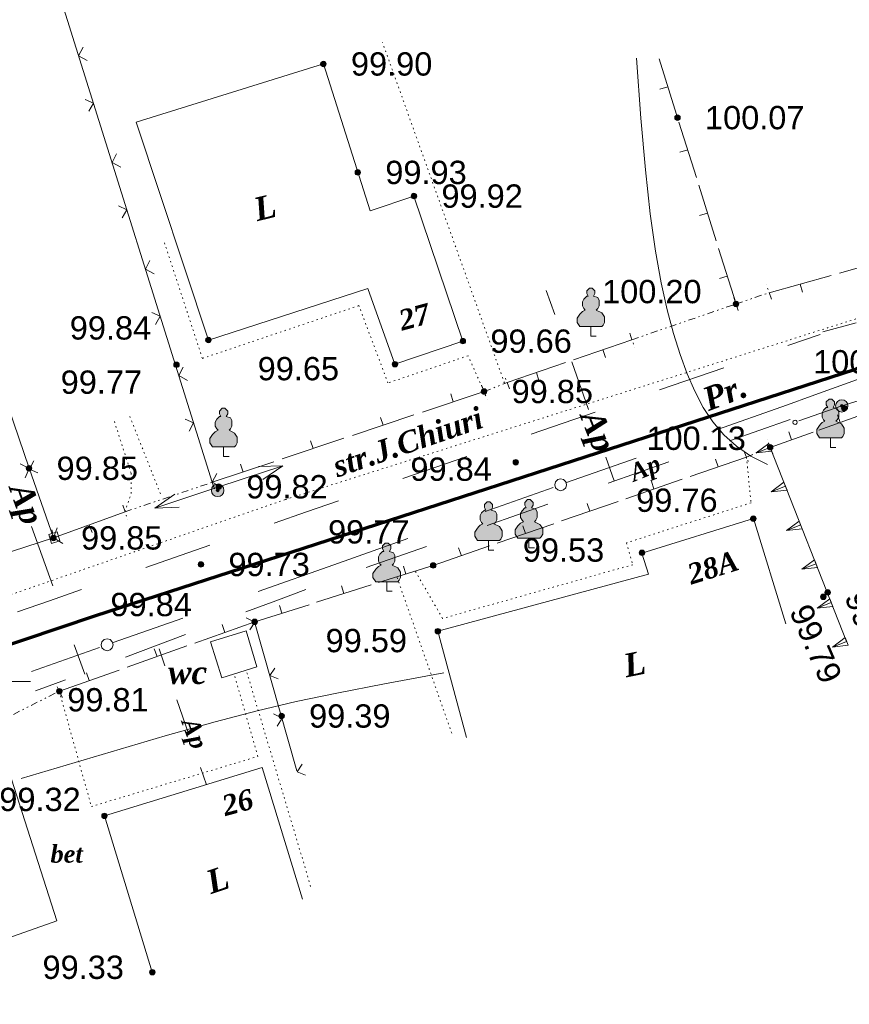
# Model space of a CAD drawing. Header units: millimetres. Extents: x 9396 to 25236, y 15106 to 31102.
# Tile 181 of 256: x 11097 to 11157, y 16521 to 16592. Entities that reach past the tile are written whole.
import ezdxf
from ezdxf.enums import TextEntityAlignment as Align

# ---------------------------------------------------------------- set-up
doc = ezdxf.new("R2010")
doc.units = ezdxf.units.MM
for name, pattern in [('DIVIDE', [1.25, 0.5, -0.25, 0, -0.25, 0, -0.25]), ('DOT', [0.25, 0, -0.25]), ('HIDDEN', [0.375, 0.25, -0.125])]:
    doc.linetypes.add(name, pattern=pattern)
for name, color, linetype, lineweight, true_color in [('1001010', 7, 'Continuous', 9, 0x000000), ('10010110', 7, 'Continuous', 20, 0xa25100), ('10010230', 7, 'Continuous', 20, 0x000000), ('1002020', 7, 'Continuous', 9, 0x000000), ('1060000', 7, 'Continuous', 9, 0x000000), ('1070000', 7, 'DOT', 9, 0x000000), ('2030012', 7, 'Continuous', 9, 0x000000), ('21100200', 7, 'HIDDEN', 0, 0x800080), ('3000105', 7, 'DIVIDE', 9, 0x000000), ('3000130', 7, 'Continuous', 9, 0x000000), ('3000220', 7, 'Continuous', 9, 0x000000), ('3000260', 7, 'Continuous', 9, 0x000000), ('4000210', 7, 'Continuous', 9, 0x000000), ('5010210', 7, 'Continuous', 20, 0x008000), ('6011210', 1, 'Continuous', 9, 0xff0000), ('8010120', 7, 'Continuous', 20, 0x0080ff), ('9010110', 7, 'Continuous', 9, 0x000000), ('9010120', 7, 'Continuous', 20, 0x000000)]:
    doc.layers.add(name, color=color, linetype=linetype, lineweight=lineweight, true_color=true_color)
doc.layers.add('Канализация', color=1, linetype='Continuous', lineweight=70)
doc.styles.add('1', font='timesbi.ttf', dxfattribs={"height": 0.0012697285})
doc.styles.add('10', font='timesbi.ttf', dxfattribs={"height": 0.001481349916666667})
doc.styles.add('2', font='timesbi.ttf', dxfattribs={"height": 0.001692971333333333})
doc.styles.add('3', font='timesbi.ttf', dxfattribs={"height": 0.001692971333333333})
doc.styles.add('9', font='timesbi.ttf', dxfattribs={"height": 0.001692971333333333})
doc.styles.add('F2', font='arial.ttf', dxfattribs={"height": 0.001692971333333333})

# ---------------------------------------------------------------- blocks, each defined once
blk = doc.blocks.new('SYMBOL21100200')
at = {"true_color": 0x800080}
h = blk.add_hatch(color=216, dxfattribs=at)
edge = h.paths.add_edge_path()
edge.add_arc((0, 0), 0.1, 0, 360)
at = {"color": 216, "linetype": 'Continuous', "lineweight": 0, "true_color": 0x800080}
blk.add_circle((0, 0), 0.1, dxfattribs=at)
blk = doc.blocks.new('SYMBOL4000210')
at = {"true_color": 0xffffff}
blk.add_hatch(color=7, dxfattribs=at).paths.add_polyline_path([(0.05, 1.75), (-0.05, 1.75), (-0.15, 1.65), (-0.15, 1.55), (-0.1, 1.45), (-0.15, 1.45), (-0.25, 1.35), (-0.3, 1.25), (-0.3, 1.1), (-0.25, 1), (-0.2, 0.95), (-0.3, 0.9), (-0.35, 0.85), (-0.4, 0.8), (-0.5, 0.65), (-0.5, 0.5), (-0.4, 0.35), (-0.3, 0.35), (-0.1, 0.35), (0, 0.35), (0.15, 0.35), (0.4, 0.35), (0.45, 0.4), (0.5, 0.5), (0.5, 0.7), (0.4, 0.85), (0.2, 0.95), (0.25, 1), (0.3, 1.1), (0.3, 1.3), (0.25, 1.4), (0.1, 1.45), (0.15, 1.55), (0.15, 1.65)])
at = {"color": 18, "linetype": 'Continuous', "lineweight": 0, "true_color": 0x000000, "flags": 128}
blk.add_lwpolyline([(0.05, 1.75), (-0.05, 1.75), (-0.15, 1.65), (-0.15, 1.55), (-0.1, 1.45), (-0.15, 1.45), (-0.25, 1.35), (-0.3, 1.25), (-0.3, 1.1), (-0.25, 1), (-0.2, 0.95), (-0.3, 0.9), (-0.35, 0.85), (-0.4, 0.8), (-0.5, 0.65), (-0.5, 0.5), (-0.4, 0.35), (-0.3, 0.35), (-0.1, 0.35), (0, 0.35), (0.15, 0.35), (0.4, 0.35), (0.45, 0.4), (0.5, 0.5), (0.5, 0.7), (0.4, 0.85), (0.2, 0.95), (0.25, 1), (0.3, 1.1), (0.3, 1.3), (0.25, 1.4), (0.1, 1.45), (0.15, 1.55), (0.15, 1.65), (0.05, 1.75)], close=True, dxfattribs=at)
blk.add_lwpolyline([(0, 0.35), (0, 0), (0.2, 0)], dxfattribs=at)
blk = doc.blocks.new('SYMBOL2030012')
at = {"true_color": 0xffffff}
h = blk.add_hatch(color=7, dxfattribs=at)
edge = h.paths.add_edge_path()
edge.add_arc((0, 0), 0.225, 0, 360)
at = {"true_color": 0x000000}
h = blk.add_hatch(color=18, dxfattribs=at)
edge = h.paths.add_edge_path()
edge.add_arc((0, 0), 0.05, 0, 360)
at = {"color": 18, "linetype": 'Continuous', "lineweight": 0, "true_color": 0x000000}
for radius in [0.225, 0.05]:
    blk.add_circle((0, 0), radius, dxfattribs=at)

msp = doc.modelspace()

# ---------------------------------------------------------------- linework, layer by layer
at = {"layer": '1001010', "color": 253}
msp.add_line((11119.25798898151, 16589.01745991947), (11105.65636498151, 16584.79843991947), dxfattribs=at)
for points in [[(11105.65636498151, 16584.79843991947, 0), (11110.89797298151, 16568.95745991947, 0), (11122.47798898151, 16572.69745991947, 0), (11124.45799098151, 16567.19745991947, 0), (11129.39797698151, 16568.87745991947, 0), (11125.83799098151, 16579.41745991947, 0), (11122.66221898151, 16578.33613991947, 0), (11119.25798898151, 16589.01745991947, 0)], [(11129.67128498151, 16540.07617991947, 0), (11127.57798698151, 16547.79745991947, 0), (11142.88984498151, 16551.94861991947, 0), (11142.41797698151, 16553.47745991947, 0), (11150.51797898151, 16555.97745991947, 0), (11152.87729698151, 16548.33327991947, 0)], [(11111.86946898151, 16544.42037991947, 0), (11111.05798298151, 16547.03745991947, 0), (11113.63798498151, 16547.83745991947, 0)], [(11113.63798498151, 16547.83745991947, 0), (11114.40841698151, 16545.20799991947, 0), (11111.86946898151, 16544.42037991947, 0)], [(11095.59798098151, 16540.07745991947, 0), (11099.88941298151, 16526.75141991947, 0), (11093.558258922, 16524.51603095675, 0)], [(11106.81797898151, 16523.01745991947, 0), (11103.33798698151, 16534.37745991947, 0), (11114.81169898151, 16537.89227991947, 0), (11117.74072498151, 16528.33085991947, 0)]]:
    msp.add_polyline3d(points, dxfattribs=at)
at = {"layer": '10010110'}
for points in [[(11151.54861011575, 16559.90206366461, 90.91717204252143), (11150.33525237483, 16560.5171038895, 60.94141009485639), (11149.27926430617, 16561.23966881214, 38.62774379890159), (11148.36169309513, 16562.07103873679, 23.11478392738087), (11147.56358592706, 16563.01249396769, 13.54114125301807), (11146.86598998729, 16564.06531480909, 9.045426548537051), (11146.24995246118, 16565.23078156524, 8.766250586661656), (11145.69652053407, 16566.51017454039, 11.8422241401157), (11145.18674139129, 16567.90477403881, 17.41195798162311), (11144.70481530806, 16569.42773136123, 24.55682425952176), (11144.24755491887, 16571.13968179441, 32.12924062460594), (11143.81492594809, 16573.11313162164, 38.92438610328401), (11143.40689412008, 16575.42058712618, 43.73743972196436), (11143.02342515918, 16578.13455459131, 45.36358050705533), (11142.66448478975, 16581.32754030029, 42.5979874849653), (11142.33003873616, 16585.07205053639, 34.23583968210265), (11142.02005272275, 16589.4405915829, 19.07231612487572)], [(11097.29500385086, 16537.08993127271, 7.691480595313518), (11103.18048025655, 16538.84137063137, 45.02250262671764), (11107.76162946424, 16540.18670811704, 71.66994352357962), (11111.39854180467, 16541.21596631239, 87.6170273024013), (11114.45130760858, 16542.01916780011, 92.84697797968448), (11117.28001720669, 16542.68633516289, 87.34301957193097), (11120.24476092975, 16543.3074909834, 71.08837609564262), (11123.70562910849, 16543.97265784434, 44.06627156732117), (11128.02271207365, 16544.77185832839, 6.259930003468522)]]:
    msp.add_polyline3d(points, dxfattribs=at)
at = {"layer": '10010230', "color": 253}
for p, q in [((11151.74088953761, 16561.15672905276), (11150.71088953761, 16560.75672905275)), ((11151.73799098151, 16561.15745991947), (11157.28957098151, 16547.05329991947)), ((11152.85088953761, 16558.33672905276), (11151.82088953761, 16557.93672905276)), ((11153.96088953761, 16555.51672905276), (11152.93088953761, 16555.11672905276)), ((11155.07088953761, 16552.69672905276), (11154.04088953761, 16552.29672905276)), ((11156.18088953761, 16549.87672905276), (11155.15088953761, 16549.47672905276)), ((11157.29088953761, 16547.05672905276), (11156.26088953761, 16546.64672905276))]:
    msp.add_line(p, q, dxfattribs=at)
for points in [[(11151.63088953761, 16561.43672905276, 0), (11150.71088953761, 16560.75672905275, 0), (11151.85088953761, 16560.87672905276, 0)], [(11152.74088953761, 16558.61672905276, 0), (11151.82088953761, 16557.93672905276, 0), (11152.96088953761, 16558.05672905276, 0)], [(11153.85088953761, 16555.79672905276, 0), (11152.93088953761, 16555.11672905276, 0), (11154.07088953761, 16555.23672905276, 0)], [(11154.96088953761, 16552.97672905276, 0), (11154.04088953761, 16552.29672905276, 0), (11155.18088953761, 16552.41672905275, 0)], [(11156.07088953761, 16550.15672905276, 0), (11155.15088953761, 16549.47672905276, 0), (11156.29088953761, 16549.59672905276, 0)], [(11157.18088953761, 16547.33672905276, 0), (11156.26088953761, 16546.64672905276, 0), (11157.40088953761, 16546.77672905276, 0)]]:
    msp.add_polyline3d(points, dxfattribs=at)
for points in [[(11151.63088953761, 16561.43672905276, 0), (11150.71088953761, 16560.75672905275, 0), (11151.85088953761, 16560.87672905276, 0), (11151.63088953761, 16561.43672905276, 0)], [(11152.74088953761, 16558.61672905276, 0), (11151.82088953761, 16557.93672905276, 0), (11152.96088953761, 16558.05672905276, 0), (11152.74088953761, 16558.61672905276, 0)], [(11153.85088953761, 16555.79672905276, 0), (11152.93088953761, 16555.11672905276, 0), (11154.07088953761, 16555.23672905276, 0), (11153.85088953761, 16555.79672905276, 0)], [(11154.96088953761, 16552.97672905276, 0), (11154.04088953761, 16552.29672905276, 0), (11155.18088953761, 16552.41672905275, 0), (11154.96088953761, 16552.97672905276, 0)], [(11156.07088953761, 16550.15672905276, 0), (11155.15088953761, 16549.47672905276, 0), (11156.29088953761, 16549.59672905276, 0), (11156.07088953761, 16550.15672905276, 0)], [(11157.18088953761, 16547.33672905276, 0), (11156.26088953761, 16546.64672905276, 0), (11157.40088953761, 16546.77672905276, 0), (11157.18088953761, 16547.33672905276, 0)]]:
    msp.add_polyline3d(points, close=True, dxfattribs=at)
at = {"layer": '1002020', "color": 253}
for points in [[(11111.86946898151, 16544.42037991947, 0), (11111.05798298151, 16547.03745991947, 0), (11113.63798498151, 16547.83745991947, 0)], [(11113.63798498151, 16547.83745991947, 0), (11114.40841698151, 16545.20799991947, 0), (11111.86946898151, 16544.42037991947, 0)]]:
    msp.add_polyline3d(points, dxfattribs=at)
at = {"layer": '1060000', "color": 253}
msp.add_polyline3d([(11087.07797498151, 16540.51745991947, 0), (11086.85669298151, 16544.15181991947, 0), (11097.96918898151, 16544.15275991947, 0)], dxfattribs=at)
at = {"layer": '1070000', "color": 253}
for p, q in [((11132.41870498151, 16565.83457991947), (11123.55519298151, 16590.57311991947)), ((11163.30522098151, 16572.17977991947), (11116.47409298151, 16557.36305991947)), ((11105.18309298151, 16563.41071991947), (11107.47370898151, 16557.61687991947)), ((11116.47409298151, 16557.36305991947), (11089.75140498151, 16548.10265991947)), ((11124.61353898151, 16551.70417991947), (11128.58228098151, 16540.39323991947)), ((11113.69946498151, 16544.78365991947), (11118.39578898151, 16529.04095991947))]:
    msp.add_line(p, q, dxfattribs=at)
for points in [[(11130.93798698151, 16565.21745991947, 0), (11129.77287698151, 16567.81895991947, 0), (11123.95208298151, 16565.83457991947, 0), (11121.83539298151, 16571.45697991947, 0), (11110.45832698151, 16567.62051991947, 0), (11107.68020298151, 16576.08719991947, 0)], [(11104.83797898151, 16556.47745991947, 0), (11105.27293098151, 16557.79653991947, 0), (11105.27293098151, 16559.27867991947, 0), (11104.01533698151, 16563.18613991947, 0)], [(11150.01352098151, 16560.45195991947, 0), (11150.34426098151, 16557.12813991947, 0), (11141.28230698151, 16554.21771991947, 0), (11141.74529698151, 16552.63021991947, 0), (11127.92082298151, 16548.72761991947, 0), (11125.93645298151, 16552.16719991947, 0)], [(11100.05798098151, 16543.43745991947, 0), (11102.38852498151, 16535.06021991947, 0), (11114.49324098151, 16538.69823991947, 0), (11112.77343898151, 16544.65137991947, 0)]]:
    msp.add_polyline3d(points, dxfattribs=at)
at = {"layer": '3000105', "color": 253}
for p, q in [((11149.25797098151, 16571.57745991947), (11151.66719698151, 16572.39955991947)), ((11151.82866995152, 16571.92635121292), (11151.47342941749, 16572.96741036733)), ((11141.69101498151, 16568.98107991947), (11149.25797098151, 16571.57745991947)), ((11149.42024471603, 16571.10452521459), (11149.06324250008, 16572.14498156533)), ((11149.09649801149, 16572.05066862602), (11149.45173854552, 16571.00960947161)), ((11141.52874124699, 16569.45401462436), (11141.88574346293, 16568.41355827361)), ((11130.93798698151, 16565.21745991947), (11132.61719498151, 16565.86763991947)), ((11132.79773163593, 16565.40137120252), (11132.40055099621, 16566.42716237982)), ((11130.75745032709, 16565.68372863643), (11131.15463096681, 16564.65793745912)), ((11151.92731545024, 16560.69468973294), (11151.51080161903, 16561.71278414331)), ((11149.82419651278, 16560.914730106), (11150.24071034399, 16559.89663569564)), ((11150.01352098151, 16560.45195991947), (11151.73799098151, 16561.15745991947)), ((11111.33788116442, 16558.14371947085), (11110.98608756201, 16559.18594845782)), ((11104.83797898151, 16556.47745991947), (11111.17797498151, 16558.61745991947)), ((11104.67807279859, 16556.9512003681), (11105.02986640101, 16555.90897138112)), ((11100.28265745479, 16542.99078276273), (11099.78836921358, 16543.97347250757)), ((11096.71798898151, 16541.75745991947), (11100.05798098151, 16543.43745991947))]:
    msp.add_line(p, q, dxfattribs=at)
at = {"layer": '3000130', "color": 253}
for p, q in [((11099.51088953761, 16555.16672905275), (11099.59088953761, 16554.92672905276)), ((11094.57797698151, 16552.95745991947), (11099.63797698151, 16554.57745991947))]:
    msp.add_line(p, q, dxfattribs=at)
for points in [[(11099.50088953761, 16554.16672905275, 0), (11100.10088953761, 16554.35672905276, 0), (11099.89088953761, 16555.02672905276, 0), (11099.29088953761, 16554.83672905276, 0), (11099.50088953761, 16554.16672905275, 0)], [(11099.70088953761, 16554.49672905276, 0), (11099.74088953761, 16554.51672905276, 0), (11099.78088953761, 16554.54672905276, 0), (11099.79088953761, 16554.59672905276, 0), (11099.78088953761, 16554.64672905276, 0), (11099.74088953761, 16554.67672905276, 0), (11099.70088953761, 16554.68672905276, 0), (11099.65088953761, 16554.67672905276, 0), (11099.61088953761, 16554.64672905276, 0), (11099.60088953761, 16554.59672905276, 0), (11099.61088953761, 16554.54672905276, 0), (11099.65088953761, 16554.51672905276, 0), (11099.70088953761, 16554.49672905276, 0)]]:
    msp.add_polyline3d(points, close=True, dxfattribs=at)
at = {"layer": '3000220', "color": 253}
for p, q in [((11144.93088953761, 16585.34672905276), (11143.66088953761, 16589.38672905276)), ((11144.30088953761, 16587.36672905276), (11143.72088953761, 16587.18672905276)), ((11146.37088953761, 16580.75672905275), (11145.10088953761, 16584.79672905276)), ((11145.74088953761, 16582.77672905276), (11145.17088953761, 16582.59672905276)), ((11147.82088953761, 16576.16672905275), (11146.55088953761, 16580.20672905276)), ((11147.18088953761, 16578.18672905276), (11146.61088953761, 16578.00672905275)), ((11149.26088953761, 16571.57672905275), (11147.99088953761, 16575.61672905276)), ((11161.28088953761, 16575.08672905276), (11156.78088953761, 16573.82672905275)), ((11148.62088953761, 16573.59672905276), (11148.05088953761, 16573.41672905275)), ((11156.17088953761, 16573.65672905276), (11151.67088953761, 16572.39672905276)), ((11153.92088953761, 16573.02672905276), (11154.08088953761, 16572.44672905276)), ((11141.69088953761, 16568.97672905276), (11137.44088953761, 16567.52672905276)), ((11139.57088953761, 16568.25672905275), (11139.76088953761, 16567.68672905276)), ((11136.86088953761, 16567.32672905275), (11132.62088953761, 16565.86672905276)), ((11134.74088953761, 16566.59672905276), (11134.93088953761, 16566.02672905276)), ((11126.46088953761, 16563.71672905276), (11130.94088953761, 16565.21672905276)), ((11128.70088953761, 16564.46672905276), (11128.51088953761, 16565.03672905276)), ((11121.36088953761, 16562.01672905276), (11125.84088953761, 16563.51672905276)), ((11123.60088953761, 16562.76672905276), (11123.41088953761, 16563.33672905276)), ((11155.27088953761, 16562.41672905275), (11158.38088953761, 16563.51672905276)), ((11156.82088953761, 16562.96672905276), (11156.62088953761, 16563.52672905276)), ((11151.74088953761, 16561.15672905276), (11154.85088953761, 16562.26672905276)), ((11153.29088953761, 16561.70672905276), (11153.09088953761, 16562.27672905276)), ((11116.27088953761, 16560.31672905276), (11120.75088953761, 16561.81672905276)), ((11118.51088953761, 16561.06672905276), (11118.32088953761, 16561.63672905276)), ((11145.91088953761, 16559.03672905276), (11150.01088953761, 16560.45672905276)), ((11147.96088953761, 16559.74672905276), (11147.76088953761, 16560.30672905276)), ((11111.18088953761, 16558.61672905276), (11115.66088953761, 16560.11672905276)), ((11113.42088953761, 16559.36672905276), (11113.23088953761, 16559.93672905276)), ((11141.24088953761, 16557.41672905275), (11145.35088953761, 16558.83672905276)), ((11143.29088953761, 16558.12672905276), (11143.10088953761, 16558.69672905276)), ((11136.57088953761, 16555.80672905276), (11140.68088953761, 16557.22672905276)), ((11138.62088953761, 16556.51672905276), (11138.43088953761, 16557.08672905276)), ((11104.84088953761, 16556.47672905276), (11099.64088953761, 16554.57672905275)), ((11102.24088953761, 16555.52672905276), (11102.44088953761, 16554.96672905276)), ((11131.90088953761, 16554.18672905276), (11136.01088953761, 16555.60672905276)), ((11133.96088953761, 16554.89672905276), (11133.76088953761, 16555.46672905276)), ((11127.24088953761, 16552.57672905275), (11131.34088953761, 16553.99672905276)), ((11129.29088953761, 16553.28672905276), (11129.09088953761, 16553.85672905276)), ((11123.27088953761, 16551.32672905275), (11127.24088953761, 16552.57672905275)), ((11125.25088953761, 16551.94672905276), (11125.07088953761, 16552.52672905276)), ((11118.76088953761, 16549.89672905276), (11122.73088953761, 16551.15672905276)), ((11120.75088953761, 16550.52672905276), (11120.57088953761, 16551.09672905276)), ((11114.26088953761, 16548.47672905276), (11118.22088953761, 16549.72672905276)), ((11116.24088953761, 16549.10672905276), (11116.06088953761, 16549.67672905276)), ((11109.92088953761, 16546.93672905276), (11114.26088953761, 16548.47672905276)), ((11112.09088953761, 16547.70672905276), (11111.89088953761, 16548.27672905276)), ((11104.99088953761, 16545.18672905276), (11109.33088953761, 16546.72672905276)), ((11107.16088953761, 16545.95672905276), (11106.96088953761, 16546.52672905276)), ((11100.06088953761, 16543.43672905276), (11104.40088953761, 16544.97672905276)), ((11102.23088953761, 16544.20672905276), (11102.03088953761, 16544.77672905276))]:
    msp.add_line(p, q, dxfattribs=at)
at = {"layer": '3000260', "color": 253}
for p, q in [((11067.07006898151, 16649.90341991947), (11097.85798498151, 16559.63745991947)), ((11111.17797498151, 16558.61745991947), (11097.70048098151, 16601.60839991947)), ((11099.63797698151, 16554.57745991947), (11097.85798498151, 16559.63745991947)), ((11114.25797298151, 16548.47745991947), (11117.33753498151, 16537.64817991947))]:
    msp.add_line(p, q, dxfattribs=at)
for points in [[(11102.09088953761, 16589.26672905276, 0), (11101.46088953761, 16589.60672905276, 0), (11101.79088953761, 16590.23672905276, 0)], [(11102.20088953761, 16585.57672905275, 0), (11102.54088953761, 16586.17672905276, 0), (11101.93088953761, 16586.44672905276, 0)], [(11104.52088953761, 16581.51672905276, 0), (11103.89088953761, 16581.86672905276, 0), (11104.22088953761, 16582.48672905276, 0)], [(11104.63088953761, 16577.83672905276, 0), (11104.97088953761, 16578.42672905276, 0), (11104.36088953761, 16578.70672905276, 0)], [(11106.95088953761, 16573.77672905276, 0), (11106.32088953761, 16574.11672905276, 0), (11106.65088953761, 16574.74672905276, 0)], [(11107.06088953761, 16570.08672905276, 0), (11107.39088953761, 16570.68672905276, 0), (11106.78088953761, 16570.95672905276, 0)], [(11109.38088953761, 16566.02672905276, 0), (11108.75088953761, 16566.37672905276, 0), (11109.07088953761, 16566.99672905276, 0)], [(11109.49088953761, 16562.33672905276, 0), (11109.82088953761, 16562.93672905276, 0), (11109.21088953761, 16563.21672905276, 0)], [(11098.20088953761, 16560.18672905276, 0), (11097.88088953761, 16559.57672905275, 0), (11098.50088953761, 16559.30672905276, 0)], [(11097.57088953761, 16558.93672905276, 0), (11097.86088953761, 16559.62672905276, 0), (11097.22088953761, 16559.95672905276, 0)], [(11111.81088953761, 16558.28672905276, 0), (11111.17088953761, 16558.62672905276, 0), (11111.50088953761, 16559.24672905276, 0)], [(11100.31088953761, 16554.17672905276, 0), (11099.63088953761, 16554.58672905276, 0), (11099.91088953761, 16555.30672905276, 0)], [(11113.65088953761, 16548.77672905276, 0), (11114.26088953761, 16548.46672905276, 0), (11113.90088953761, 16547.90672905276, 0)], [(11115.73088953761, 16545.11672905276, 0), (11115.37088953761, 16544.57672905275, 0), (11115.96088953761, 16544.32672905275, 0)], [(11115.64088953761, 16541.78672905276, 0), (11116.25088953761, 16541.47672905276, 0), (11115.89088953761, 16540.90672905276, 0)], [(11117.72088953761, 16538.12672905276, 0), (11117.36088953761, 16537.58672905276, 0), (11117.95088953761, 16537.33672905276, 0)]]:
    msp.add_polyline3d(points, dxfattribs=at)
at = {"layer": '5010210'}
for p, q in [((11135.46088953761, 16572.54672905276), (11136.08088953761, 16570.81672905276)), ((11138.54088953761, 16563.91672905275), (11137.31088953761, 16567.36672905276)), ((11153.18088953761, 16563.17672905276, 89.1414392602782), (11150.98088953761, 16562.40672905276, 89.1414392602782)), ((11150.98088953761, 16562.40672905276, 89.1414392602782), (11148.78088953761, 16561.63672905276, 89.1414392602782)), ((11139.78088953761, 16560.45672905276), (11140.39088953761, 16558.73672905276)), ((11139.97088953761, 16558.56672905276, 89.1414392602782), (11144.37088953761, 16560.10672905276, 89.1414392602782)), ((11135.57088953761, 16557.02672905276, 89.1414392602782), (11133.37088953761, 16556.25672905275, 89.1414392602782)), ((11133.37088953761, 16556.25672905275, 89.1414392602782), (11131.17088953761, 16555.48672905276, 89.1414392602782)), ((11099.58088953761, 16551.10672905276), (11098.03088953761, 16555.39672905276)), ((11122.36088953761, 16552.41672905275, 89.1414392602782), (11126.76088953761, 16553.95672905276, 89.1414392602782)), ((11117.97088953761, 16550.83672905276, 89.1414392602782), (11115.79088953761, 16550.01672905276, 89.1414392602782)), ((11115.79088953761, 16550.01672905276, 89.1414392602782), (11113.61088953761, 16549.19672905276, 89.1414392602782)), ((11104.88088953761, 16545.91672905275, 89.1414392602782), (11109.24088953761, 16547.55672905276, 89.1414392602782)), ((11101.13088953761, 16546.81672905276), (11101.91088953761, 16544.67672905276)), ((11107.74088953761, 16545.28672905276), (11107.32088953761, 16546.52672905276)), ((11100.51088953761, 16544.27672905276, 89.1414392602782), (11098.33088953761, 16543.45672905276, 89.1414392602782)), ((11108.60088953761, 16542.81672905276), (11109.46088953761, 16540.35672905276)), ((11110.75088953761, 16536.64672905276), (11110.32088953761, 16537.88672905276))]:
    msp.add_line(p, q, dxfattribs=at)
at = {"layer": '6011210'}
for q in [(11116.31018054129, 16559.81524658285), (11107.00770459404, 16556.73275953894)]:
    msp.add_line((11111.65154098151, 16558.29633991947), q, dxfattribs=at)
for points in [[(11114.53892736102, 16559.7636503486, 0), (11116.31018054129, 16559.81524658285, 0), (11116.31018054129, 16559.81524658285, 0), (11114.84890831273, 16558.81290758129, 0)], [(11108.7783805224, 16556.80136534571, 0), (11107.00770459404, 16556.73275953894, 0), (11107.00770459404, 16556.73275953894, 0), (11108.45928248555, 16557.74908705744, 0)]]:
    msp.add_polyline3d(points, dxfattribs=at)
at = {"layer": '8010120'}
for p, q in [((11157.99088953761, 16570.21672905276), (11155.57088953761, 16569.54672905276)), ((11155.36088953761, 16569.36672905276), (11153.02088953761, 16568.55672905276)), ((11143.69088953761, 16565.33672905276), (11148.36088953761, 16566.94672905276)), ((11139.02088953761, 16563.71672905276), (11136.69088953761, 16562.91672905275)), ((11136.69088953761, 16562.91672905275), (11134.35088953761, 16562.10672905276)), ((11125.02088953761, 16558.88672905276), (11129.69088953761, 16560.49672905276)), ((11120.35088953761, 16557.27672905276), (11118.02088953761, 16556.46672905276)), ((11118.02088953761, 16556.46672905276), (11115.68088953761, 16555.65672905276)), ((11106.35088953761, 16552.43672905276), (11111.01088953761, 16554.04672905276)), ((11101.68088953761, 16550.82672905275), (11099.34088953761, 16550.01672905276)), ((11099.34088953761, 16550.01672905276), (11097.01088953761, 16549.20672905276))]:
    msp.add_line(p, q, dxfattribs=at)
at = {"layer": '9010110', "color": 253}
for q in [(11160.09753444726, 16565.13751704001), (11153.82913680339, 16563.07583363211)]:
    msp.add_line((11156.94317653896, 16564.16796756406), q, dxfattribs=at)
msp.add_polyline3d([(11153.69604228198, 16562.97654872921, 0), (11153.67594609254, 16563.05154872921, 0), (11153.62104228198, 16563.10645253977, 0), (11153.54604228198, 16563.12654872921, 0), (11153.47104228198, 16563.10645253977, 0), (11153.41613847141, 16563.05154872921, 0), (11153.39604228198, 16562.97654872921, 0), (11153.41613847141, 16562.90154872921, 0), (11153.47104228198, 16562.84664491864, 0), (11153.54604228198, 16562.8265487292, 0), (11153.62104228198, 16562.84664491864, 0), (11153.67594609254, 16562.90154872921, 0), (11153.69604228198, 16562.97654872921, 0)], close=True, dxfattribs=at)
at = {"layer": '9010120', "color": 253}
for p, q in [((11147.50088953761, 16562.31672905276), (11152.99088953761, 16564.24672905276)), ((11142.00088953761, 16560.37672905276), (11136.94088953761, 16558.59672905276)), ((11135.96088953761, 16558.24672905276), (11131.01088953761, 16556.49672905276)), ((11120.02088953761, 16552.62672905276), (11125.40088953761, 16554.52672905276)), ((11114.52088953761, 16550.68672905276), (11120.02088953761, 16552.62672905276)), ((11109.03088953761, 16548.74672905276), (11103.97088953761, 16546.96672905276)), ((11102.98088953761, 16546.61672905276), (11098.04088953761, 16544.87672905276))]:
    msp.add_line(p, q, dxfattribs=at)
msp.add_polyline3d([(11152.99088953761, 16564.24672905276, 0), (11154.72088953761, 16564.86672905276, 0), (11158.36088953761, 16566.17672905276, 0)], dxfattribs=at)
for points in [[(11136.50088953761, 16558.00672905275, 0), (11136.72088953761, 16558.06672905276, 0), (11136.88088953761, 16558.21672905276, 0), (11136.94088953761, 16558.43672905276, 0), (11136.88088953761, 16558.65672905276, 0), (11136.72088953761, 16558.81672905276, 0), (11136.50088953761, 16558.87672905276, 0), (11136.29088953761, 16558.81672905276, 0), (11136.13088953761, 16558.65672905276, 0), (11136.07088953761, 16558.43672905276, 0), (11136.13088953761, 16558.21672905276, 0), (11136.29088953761, 16558.06672905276, 0), (11136.50088953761, 16558.00672905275, 0)], [(11103.53088953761, 16546.37672905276, 0), (11103.75088953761, 16546.43672905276, 0), (11103.91088953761, 16546.59672905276, 0), (11103.97088953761, 16546.80672905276, 0), (11103.91088953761, 16547.02672905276, 0), (11103.75088953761, 16547.18672905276, 0), (11103.53088953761, 16547.24672905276, 0), (11103.32088953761, 16547.18672905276, 0), (11103.16088953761, 16547.02672905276, 0), (11103.10088953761, 16546.80672905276, 0), (11103.16088953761, 16546.59672905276, 0), (11103.32088953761, 16546.43672905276, 0), (11103.53088953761, 16546.37672905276, 0)]]:
    msp.add_polyline3d(points, close=True, dxfattribs=at)
at = {"layer": 'Канализация'}
msp.add_lwpolyline([(11350.04639928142, 16671.28516191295), (11340.48014006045, 16667.84953317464), (11316.05283524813, 16616.90682202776), (11288.97615951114, 16609.19227490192), (11254.52935980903, 16599.9906406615), (11201.22861404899, 16584.31461470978), (11180.29115277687, 16577.79544605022), (11157.84727622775, 16566.7833229), (11102.69425522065, 16548.92562316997), (11044.59382461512, 16529.39623161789), (10972.97654461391, 16505.86259561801), (10918.39062373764, 16488.38896414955), (10870.16591302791, 16475.22282357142), (10785.90101124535, 16449.85250242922), (10733.15181036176, 16433.23796423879), (10677.76110506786, 16413.94127539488), (10613.11280124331, 16390.31725523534), (10568.09109518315, 16376.54393465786), (10551.48270564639, 16423.26452886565), (10534.37757017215, 16471.14935235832), (10517.41998739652, 16523.56286028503), (10498.46488774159, 16582.45545520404), (10496.09910798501, 16589.98137583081)], dxfattribs=at)

# ---------------------------------------------------------------- block references
at = {"layer": '2030012', "color": 253, "xscale": 2, "yscale": 2, "zscale": 2}
for p in [(11156.94317653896, 16564.16796756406), (11111.57126098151, 16558.03435991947)]:
    msp.add_blockref('SYMBOL2030012', p, dxfattribs=at)
at = {"layer": '21100200', "xscale": 2, "yscale": 2, "zscale": 2}
for p in [(11119.25798098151, 16589.01745991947, 199.8), (11144.99798098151, 16585.11745991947, 200.14), (11121.75798098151, 16581.13745991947, 199.86), (11125.83798098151, 16579.41745991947, 199.84), (11149.25798098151, 16571.57745991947, 200.4), (11110.89798098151, 16568.95745991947, 199.68), (11129.39798098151, 16568.87745991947, 199.32), (11108.57798098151, 16567.15745991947, 199.54), (11124.45798098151, 16567.19745991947, 199.3), (11130.93798098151, 16565.21745991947, 199.7), (11157.12208098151, 16563.99979991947, 200.09216), (11151.73798098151, 16561.15745991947, 200.26), (11133.24230098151, 16560.07497991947, 199.67544), (11097.85798098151, 16559.63745991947, 199.7), (11111.65154098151, 16558.29633991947, 199.63974), (11150.51798098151, 16555.97745991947, 199.52), (11099.63798098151, 16554.57745991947, 199.7), (11142.41798098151, 16553.49745991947, 199.06), (11110.35290098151, 16552.65031991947, 199.46686), (11127.23798098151, 16552.57745991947, 199.54), (11155.91798098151, 16550.61745991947, 199.98), (11155.59798098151, 16550.29745991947, 199.58), (11114.25798098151, 16548.47745991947, 199.68), (11127.57798098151, 16547.79745991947, 199.18), (11100.05798098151, 16543.43745991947, 199.62), (11116.21798098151, 16541.63745991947, 198.78), (11103.33798098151, 16534.37745991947, 198.64), (11106.81798098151, 16523.01745991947, 198.66)]:
    msp.add_blockref('SYMBOL21100200', p, dxfattribs=at)
at = {"layer": '4000210', "color": 253, "xscale": 2, "yscale": 2, "zscale": 2}
for p in [(11138.69798098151, 16569.23745991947), (11156.11797298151, 16561.15745991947), (11111.99797098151, 16560.49745991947), (11134.19798498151, 16553.85745991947), (11131.25798498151, 16553.69745991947), (11123.85798898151, 16550.69745991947)]:
    msp.add_blockref('SYMBOL4000210', p, dxfattribs=at)

# ---------------------------------------------------------------- texts
at = {"layer": '1001010', "color": 253, "style": '9'}
for rotation, p in [(13.7999999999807, (11114.24717098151, 16578.40745991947)), (11.30000000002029, (11141.10764198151, 16545.26681991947)), (18.40000000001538, (11110.81935598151, 16529.49486991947))]:
    msp.add_text('L', height=1.692971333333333, rotation=rotation, dxfattribs=at).set_placement(p, align=Align.MIDDLE_LEFT)
at = {"layer": '1001010', "color": 1, "true_color": 0xff0000, "style": '10'}
for s, rotation, p in [('27', 14.99999999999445, (11124.78717098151, 16570.34745991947)), ('28A', 17.30000000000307, (11145.78764198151, 16551.88681991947)), ('26', 15.10000000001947, (11111.93935598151, 16535.07486991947))]:
    msp.add_text(s, height=1.481349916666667, rotation=rotation, dxfattribs=at).set_placement(p, align=Align.MIDDLE_LEFT)
at = {"layer": '1001010', "color": 253, "style": '9'}
msp.add_text('wc', height=1.692971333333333, dxfattribs=at).set_placement((11107.96798398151, 16544.80891991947), align=Align.MIDDLE_LEFT)
at = {"layer": '1070000', "color": 253}
for s, height, rotation, style, p in [('Pr.', 1.692971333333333, 20.89999999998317, '2', (11146.94965698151, 16564.57141991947)), ('str.J.Chiuri', 1.570230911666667, 18.89999999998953, '1', (11120.02965698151, 16559.71141991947, 41.92))]:
    msp.add_text(s, height=height, rotation=rotation, dxfattribs=dict(at, style=style)).set_placement(p, align=Align.MIDDLE_LEFT)
at = {"layer": '1070000', "color": 253, "style": '1'}
msp.add_text('bet', height=1.2697285, dxfattribs=at).set_placement((11099.41561098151, 16531.61579991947), align=Align.MIDDLE_LEFT)
at = {"layer": '21100200', "color": 253, "style": 'F2'}
for s, p in [('99.90', (11121.25798098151, 16589.01745991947, 199.8)), ('100.07', (11146.99798098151, 16585.11745991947, 200.14)), ('99.93', (11123.75798098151, 16581.13745991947, 199.86)), ('99.92', (11127.83798098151, 16579.41745991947, 199.84)), ('100.20', (11139.51798098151, 16572.47745991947, 200.4)), ('99.84', (11100.81798098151, 16569.83745991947, 199.68)), ('99.66', (11131.39798098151, 16568.87745991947, 199.32)), ('100.39', (11154.85798098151, 16567.37745991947, 200.78)), ('99.65', (11114.47798098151, 16566.87745991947, 199.3)), ('99.77', (11100.15798098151, 16565.89745991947, 199.54)), ('99.85', (11132.93798098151, 16565.21745991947, 199.7)), ('100.13', (11142.73798098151, 16561.81745991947)), ('99.85', (11099.85798098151, 16559.63745991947, 199.7)), ('99.84', (11125.58230098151, 16559.57497991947, 152.99544)), ('99.82', (11113.65154098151, 16558.29633991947, 199.63974)), ('99.76', (11141.99798098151, 16557.31745991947, 199.52)), ('99.77', (11119.59798098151, 16555.01745991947, 199.54)), ('99.85', (11101.63798098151, 16554.57745991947, 199.7)), ('99.53', (11133.75798098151, 16553.69745991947, 199.06)), ('99.73', (11112.35290098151, 16552.65031991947, 199.46686)), ('99.84', (11103.77798098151, 16549.73745991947, 199.68)), ('99.59', (11119.41798098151, 16547.11745991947, 199.18)), ('99.81', (11100.63798098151, 16542.81745991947, 199.62)), ('99.39', (11118.21798098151, 16541.63745991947, 198.78)), ('99.32', (11095.69798098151, 16535.57745991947, 198.64)), ('99.33', (11098.83798098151, 16523.37745991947, 198.66))]:
    msp.add_text(s, height=1.692971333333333, dxfattribs=at).set_placement(p, align=Align.MIDDLE_LEFT)
for s, rotation, p in [('99.99', 290.5000000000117, (11157.91798098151, 16550.61745991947, 199.98)), ('99.79', 293.5999999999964, (11153.87798098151, 16549.59745991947, 199.58))]:
    msp.add_text(s, height=1.692971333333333, rotation=rotation, dxfattribs=at).set_placement(p, align=Align.MIDDLE_LEFT)
at = {"layer": '5010210', "color": 253}
for height, rotation, style, p in [(1.692971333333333, 291.5000000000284, '3', (11138.68588953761, 16563.74172905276, 34.1)), (1.2697285, 21.99999999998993, '1', (11141.59588953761, 16559.24172905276, 89.1414392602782)), (1.692971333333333, 289.5000000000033, '2', (11097.19088953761, 16558.47172905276)), (1.2697285, 290.5000000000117, '1', (11109.51588953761, 16541.42672905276))]:
    msp.add_text('Ap', height=height, rotation=rotation, dxfattribs=dict(at, style=style)).set_placement(p, align=Align.MIDDLE_LEFT)

doc.saveas('drawing.dxf')
